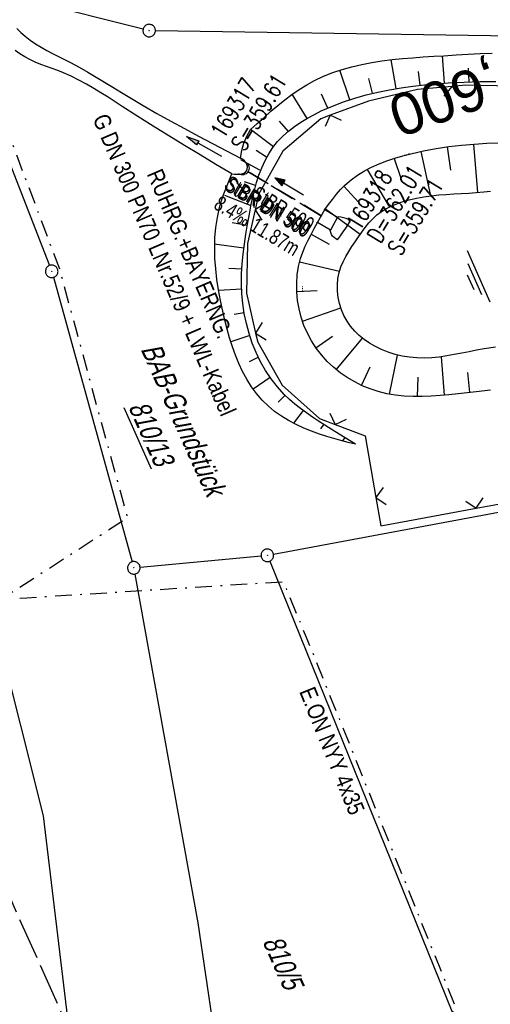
# Model space of a CAD drawing. Extents: x 509202 to 509841, y 456298 to 457260.
# Tile 9 of 56: x 509515 to 509571, y 456432 to 456549. Entities that reach past the tile are written whole.
import ezdxf
from ezdxf.enums import TextEntityAlignment as Align

# ---------------------------------------------------------------- set-up
doc = ezdxf.new("R2010")
doc.units = 0
doc.header["$LTSCALE"] = 10
doc.header["$MEASUREMENT"] = 0
for name, pattern in [('AUSGEZOGEN', [0]), ('LT00', [0]), ('LT08', [0.42, 0.2, -0.1, 0.02, -0.1]), ('LT12', [0.4, 0.3, -0.1]), ('LT14', [0.6, 0.5, -0.1]), ('LT17', [0.15, 0.1, -0.05]), ('STRICHLINIE2', [0.375, 0.25, -0.125])]:
    doc.linetypes.add(name, pattern=pattern)
doc.layers.get('0').update_dxf_attribs({"linetype": 'LT00'})
for name, color, linetype in [('--EK_Halt-Pfeil', 4, 'LT00'), ('--EK_Haltung', 7, 'STRICHLINIE2'), ('--EK_Haltung-Text', 140, 'LT00'), ('--EK_RRB', 181, 'LT00'), ('--EK_RRB_SYMB', 181, 'LT00'), ('--EK_Schacht-Text', 5, 'LT00'), ('--EK_ST-93-1', 30, 'LT17'), ('--EL_DFK_AB_L', 21, 'LT00'), ('--EL_DFK_AB_P', 7, 'LT00'), ('--EL_Halt-Pfeil', 4, 'LT00'), ('--EL_Haltung', 182, 'STRICHLINIE2'), ('--EL_Haltung-Text', 182, 'LT00'), ('--EL_RRB', 181, 'LT00'), ('DFK_AB_FLNR', 7, 'Continuous'), ('DFK_AB_L', 21, 'LT00'), ('DFK_AB_P', 7, 'LT00'), ('DFK_FLUR_NR', 250, 'LT00'), ('DFK_KATASTER', 250, 'LT00'), ('DFK_TOPO-ANL', 252, 'LT00'), ('DL', 182, 'LT12'), ('DL_PFEIL', 201, 'LT00'), ('DL_TEXT', 182, 'LT00'), ('GASLTG_TEXT', 250, 'Continuous'), ('PFEIL', 140, 'AUSGEZOGEN'), ('STROM_TEXT', 80, 'Continuous'), ('STROM_UNTER', 80, 'LT08'), ('V114_BOESCH', 250, 'LT00'), ('V114_BOSCHUNG', 250, 'LT00'), ('V114_GRABEN', 250, 'LT00'), ('V114_MOENCH', 182, 'LT00'), ('V114_UK_DURCH', 182, 'LT00'), ('V114_ZAUN', 40, 'LT00')]:
    doc.layers.add(name, color=color, linetype=linetype)
doc.layers.add('-BLATT_114-RAND', color=7, linetype='LT14', plot=False)
doc.styles.add('Beschrift', font='ARIAL.TTF')
doc.styles.add('Haltungsbeschriftung', font='ARIAL.TTF', dxfattribs={"width": 0.75})
doc.styles.add('schachtbeschriftung', font='romans.shx', dxfattribs={"width": 0.75, "height": 2})
doc.styles.get("Standard").update_dxf_attribs({"font": 'ARIAL.TTF'})
doc.styles.add('Versorgungsltg', font='ARIAL.TTF', dxfattribs={"width": 0.8, "height": 2})

# ---------------------------------------------------------------- blocks, each defined once
blk = doc.blocks.new('SYMB7294')
at = {"color": 0, "linetype": 'ByBlock'}
for p, q in [((-0.25, 0), (-0.25, 0.05)), ((0, 0), (0, 0.1)), ((0.25, 0), (0.25, 0.05))]:
    blk.add_line(p, q, dxfattribs=at)
blk = doc.blocks.new('SYMB0003')
at = {"color": 0, "linetype": 'ByBlock'}
for p, q in [((-0.015712, 0), (0.010166, 0.012015)), ((0, -0.021257), (-0.015712, 0)), ((0.010166, 0.012015), (0, -0.021257))]:
    blk.add_line(p, q, dxfattribs=at)
for points in [[(-0.031395, 0.499013), (-0.093691, 0.491144), (-0.154509, 0.475528), (-0.21289, 0.452414), (-0.267913, 0.422164), (-0.318712, 0.385257), (-0.364484, 0.342274), (-0.404509, 0.293893), (-0.438154, 0.240877), (-0.464888, 0.184062), (-0.484292, 0.124345), (-0.496058, 0.062667), (-0.5, 0)], [(-0.5, 0), (-0.496058, -0.062667), (-0.484292, -0.124345), (-0.464888, -0.184062), (-0.438154, -0.240877), (-0.404509, -0.293893), (-0.364485, -0.342274), (-0.318712, -0.385257), (-0.267914, -0.422164), (-0.21289, -0.452414), (-0.154509, -0.475529), (-0.093691, -0.491144), (-0.031395, -0.499014), (0.031395, -0.499014)], [(0.5, 0), (0.496057, 0.062667), (0.484292, 0.124345), (0.464888, 0.184062), (0.438153, 0.240877), (0.404509, 0.293893), (0.364484, 0.342274), (0.318712, 0.385257), (0.267913, 0.422164), (0.21289, 0.452414), (0.154509, 0.475528), (0.093691, 0.491144), (0.031395, 0.499013), (-0.031395, 0.499013)], [(0.031395, -0.499014), (0.093691, -0.491144), (0.154509, -0.475529), (0.21289, -0.452414), (0.267914, -0.422164), (0.318712, -0.385257), (0.364485, -0.342274), (0.404509, -0.293893), (0.438154, -0.240877), (0.464889, -0.184062), (0.484292, -0.124345), (0.496058, -0.062667), (0.5, 0)]]:
    blk.add_lwpolyline(points, dxfattribs=at)
blk = doc.blocks.new('Pfreil3')
at = {"layer": 'PFEIL'}
blk.add_hatch(color=256, dxfattribs=at).paths.add_polyline_path([(-1.55, 0.27), (-1.55, -0.27), (0, 0)])
for p, q in [((-1.55, 0), (-4.83, 0)), ((-1.55, -0.27), (-1.55, 0.27)), ((-1.55, 0.27), (0, 0)), ((0, 0), (-1.55, -0.27))]:
    blk.add_line(p, q, dxfattribs=at)
blk = doc.blocks.new('SYMB1107')
at = {"color": 0, "linetype": 'ByBlock'}
for points in [[(-0.2, 0), (-0.196157, 0.039018), (-0.184776, 0.076537), (-0.166294, 0.111114), (-0.141421, 0.141421), (-0.111114, 0.166294), (-0.076537, 0.184776), (-0.039018, 0.196157), (0, 0.2)], [(0, 0.2), (0.039018, 0.196157), (0.076537, 0.184776), (0.111114, 0.166294), (0.141421, 0.141421), (0.166294, 0.111114), (0.184776, 0.076537), (0.196157, 0.039018), (0.2, 0)]]:
    blk.add_lwpolyline(points, dxfattribs=at)
blk = doc.blocks.new('SYMB0011')
at = {"color": 0, "linetype": 'ByBlock'}
for p, q in [((0.5, 0), (-0.5, 0)), ((0, 0.5), (0, -0.5))]:
    blk.add_line(p, q, dxfattribs=at)
blk = doc.blocks.new('SYMB0024')
at = {"color": 0, "linetype": 'ByBlock'}
for p, q in [((-0.5, 0.5), (0, 0)), ((0, 0), (0.5, 0.5))]:
    blk.add_line(p, q, dxfattribs=at)
blk = doc.blocks.new('SYMB0070')
at = {"color": 0, "linetype": 'ByBlock'}
for p, q in [((-0.5, 0), (0.2, 0)), ((0.5, 0), (0.2, 0.1)), ((0.2, 0.1), (0.2, 0)), ((0.468, 0), (0.21, 0.086)), ((0.21, 0.086), (0.21, -0.086)), ((0.21, -0.086), (0.468, 0)), ((0.22, -0.072), (0.437, 0)), ((0.23, -0.058), (0.405, 0)), ((0.24, -0.045), (0.374, 0)), ((0.342, 0), (0.25, 0.031)), ((0.25, 0.031), (0.25, -0.031)), ((0.25, -0.031), (0.342, 0)), ((0.26, -0.017), (0.31, 0)), ((0.27, -0.003), (0.279, 0))]:
    blk.add_line(p, q, dxfattribs=at)
for points in [[(0.2, 0), (0.2, -0.1), (0.5, 0)], [(0.437, 0), (0.22, 0.072), (0.22, -0.072)], [(0.405, 0), (0.23, 0.058), (0.23, -0.058)], [(0.374, 0), (0.24, 0.045), (0.24, -0.045)], [(0.31, 0), (0.26, 0.017), (0.26, -0.017)], [(0.279, 0), (0.27, 0.003), (0.27, -0.003)]]:
    blk.add_lwpolyline(points, dxfattribs=at)
blk = doc.blocks.new('WASSER2')
at = {"layer": '--EK_RRB_SYMB'}
for p, q in [((-0.335, 0), (0.335, 0)), ((-0.191, -0.054), (0.215, -0.054)), ((-0.071, -0.116), (0.123, -0.116))]:
    blk.add_line(p, q, dxfattribs=at)

msp = doc.modelspace()

# ---------------------------------------------------------------- linework, layer by layer
at = {"layer": '--EK_Haltung'}
msp.add_line((509551.14, 456525.83), (509542.26, 456531.18), dxfattribs=at)
at = {"layer": '--EK_RRB'}
for points in [[(509551.48, 456526.6), (509551.93, 456527.22), (509552.39, 456527.83), (509552.87, 456528.43), (509553.37, 456529), (509553.89, 456529.54), (509554.61, 456530.16), (509555.39, 456530.73), (509556.21, 456531.23), (509557.07, 456531.68), (509557.97, 456532.08), (509558.89, 456532.44), (509559.83, 456532.76), (509560.79, 456533.04), (509561.74, 456533.29), (509563.26, 456533.63), (509564.78, 456533.91), (509566.3, 456534.14), (509567.81, 456534.32), (509569.33, 456534.45), (509570.86, 456534.54), (509572.39, 456534.6)], [(509571.3, 456504.99), (509569.55, 456504.81), (509568.48, 456504.69), (509567.4, 456504.57), (509566.32, 456504.46), (509565.25, 456504.36), (509564.17, 456504.28), (509563.1, 456504.24), (509562.03, 456504.24), (509560.97, 456504.29), (509559.92, 456504.39), (509558.88, 456504.57), (509557.85, 456504.82), (509556.9, 456505.14), (509555.96, 456505.52), (509555.05, 456505.98), (509554.16, 456506.5), (509553.32, 456507.09), (509552.52, 456507.74), (509551.77, 456508.44), (509551.07, 456509.21), (509550.44, 456510.03), (509549.88, 456510.89), (509549.39, 456511.8), (509548.99, 456512.74), (509548.65, 456513.72), (509548.4, 456514.72), (509548.22, 456515.73), (509548.13, 456516.76), (509548.12, 456517.77), (509548.19, 456518.78), (509548.34, 456519.78), (509548.58, 456520.75), (509548.84, 456521.49), (509549.13, 456522.22), (509549.47, 456522.94), (509549.83, 456523.64), (509550.21, 456524.34), (509550.6, 456525.04)]]:
    msp.add_lwpolyline(points, dxfattribs=at)
at = {"layer": '--EL_DFK_AB_L'}
for p, q in [((509529.76, 456548.2), (509516.44, 456551.55)), ((509531.24, 456548.01), (509597.26, 456547.04)), ((509507.77, 456547.66), (509518.57, 456519.92)), ((509519.04, 456518.5), (509528.45, 456484.46)), ((509545.35, 456485.38), (509615.59, 456498.49)), ((509529.4, 456483.81), (509543.86, 456485.17))]:
    msp.add_line(p, q, dxfattribs=at)
at = {"layer": '--EL_Haltung'}
msp.add_line((509551.14, 456525.83), (509542.26, 456531.18), dxfattribs=at)
at = {"layer": '--EL_RRB'}
for points in [[(509551.48, 456526.6), (509551.93, 456527.22), (509552.39, 456527.83), (509552.87, 456528.43), (509553.37, 456529), (509553.89, 456529.54), (509554.61, 456530.16), (509555.39, 456530.73), (509556.21, 456531.23), (509557.07, 456531.68), (509557.97, 456532.08), (509558.89, 456532.44), (509559.83, 456532.76), (509560.79, 456533.04), (509561.74, 456533.29), (509563.26, 456533.63), (509564.78, 456533.91), (509566.3, 456534.14), (509567.81, 456534.32), (509569.33, 456534.45), (509570.86, 456534.54), (509572.39, 456534.6)], [(509571.3, 456504.99), (509569.55, 456504.81), (509568.48, 456504.69), (509567.4, 456504.57), (509566.32, 456504.46), (509565.25, 456504.36), (509564.17, 456504.28), (509563.1, 456504.24), (509562.03, 456504.24), (509560.97, 456504.29), (509559.92, 456504.39), (509558.88, 456504.57), (509557.85, 456504.82), (509556.9, 456505.14), (509555.96, 456505.52), (509555.05, 456505.98), (509554.16, 456506.5), (509553.32, 456507.09), (509552.52, 456507.74), (509551.77, 456508.44), (509551.07, 456509.21), (509550.44, 456510.03), (509549.88, 456510.89), (509549.39, 456511.8), (509548.99, 456512.74), (509548.65, 456513.72), (509548.4, 456514.72), (509548.22, 456515.73), (509548.13, 456516.76), (509548.12, 456517.77), (509548.19, 456518.78), (509548.34, 456519.78), (509548.58, 456520.75), (509548.84, 456521.49), (509549.13, 456522.22), (509549.47, 456522.94), (509549.83, 456523.64), (509550.21, 456524.34), (509550.6, 456525.04)]]:
    msp.add_lwpolyline(points, dxfattribs=at)
at = {"layer": '-BLATT_114-RAND'}
msp.add_lwpolyline([(509201.6, 457142.83), (509579.07, 456298.35), (509841.09, 456415.47), (509463.62, 457259.94), (509201.6, 457142.83)], dxfattribs=at)
at = {"layer": 'DFK_AB_L'}
for p, q in [((509529.76, 456548.2), (509516.44, 456551.55)), ((509531.24, 456548.01), (509597.26, 456547.04)), ((509507.77, 456547.66), (509518.57, 456519.92)), ((509519.04, 456518.5), (509528.45, 456484.46)), ((509545.35, 456485.38), (509615.59, 456498.49)), ((509529.4, 456483.81), (509543.86, 456485.17))]:
    msp.add_line(p, q, dxfattribs=at)
at = {"layer": 'DFK_KATASTER'}
for p, q in [((509544.89, 456484.54), (509573.41, 456413.99)), ((509510.75, 456482.2), (509517.8, 456454.08)), ((509528.78, 456483), (509536.31, 456441.26)), ((509517.8, 456454.08), (509520.9, 456428.49)), ((509536.31, 456441.26), (509541.11, 456408.37))]:
    msp.add_line(p, q, dxfattribs=at)
at = {"layer": 'DL'}
msp.add_line((509551.04, 456525.82), (509542.29, 456531.12), dxfattribs=at)
msp.add_line((509551.04, 456525.82), (509542.29, 456531.12), dxfattribs=at)
at = {"layer": 'STROM_UNTER', "flags": 128}
for points in [[(509537.61, 456580.8), (509537.6, 456580.53), (509526.76, 456581.53), (509517.1, 456582.17), (509512.78, 456582.28), (509507.19, 456582.25), (509502.12, 456582.31), (509495.43, 456582.4), (509494.79, 456582.36), (509494.53, 456582.17), (509494.5, 456581.8), (509494.6, 456581.28), (509503.14, 456561.69), (509504.48, 456558.52), (509505.83, 456555.38), (509506.07, 456554.57), (509506.86, 456551.39), (509509.08, 456547.91), (509519.76, 456519.5), (509521.71, 456512.35), (509524.59, 456501.71), (509527.89, 456489.71), (509514.42, 456481), (509510.67, 456478.9), (509501.31, 456478.57), (509498.52, 456478.55)], [(509498.27, 456479.12), (509503.37, 456479.33), (509515.88, 456480.17), (509546.51, 456482.09), (509549.26, 456475.44), (509567.06, 456431.29), (509566.57, 456430.26), (509567.45, 456428.2), (509569.54, 456428.12), (509570.61, 456425.76), (509569.97, 456425.4)]]:
    msp.add_lwpolyline(points, dxfattribs=at)
at = {"layer": 'V114_BOESCH'}
for points in [[(509541.39, 456532.77), (509541.55, 456533.66), (509541.81, 456534.53), (509542.16, 456535.37), (509542.59, 456536.17), (509543.4, 456536.91), (509544.21, 456537.64), (509545.03, 456538.36), (509545.86, 456539.06), (509546.7, 456539.74), (509547.55, 456540.38), (509548.43, 456540.98), (509549.32, 456541.54), (509550.24, 456542.05), (509551.32, 456542.56), (509552.42, 456543), (509553.55, 456543.38), (509554.71, 456543.7), (509555.89, 456543.97), (509557.09, 456544.2), (509558.31, 456544.39), (509559.53, 456544.54), (509560.77, 456544.67), (509562.01, 456544.77), (509563.25, 456544.86), (509564.49, 456544.94), (509565.72, 456545.01), (509567.17, 456545.1), (509568.61, 456545.19), (509570.04, 456545.27), (509571.47, 456545.33)], [(509555.13, 456498.53), (509553.91, 456499.29), (509552.69, 456500.05), (509551.48, 456500.82), (509550.74, 456501.29), (509550.01, 456501.78), (509549.29, 456502.27), (509548.58, 456502.79), (509547.9, 456503.33), (509547.24, 456503.9), (509546.61, 456504.5), (509545.81, 456505.39), (509545.07, 456506.34), (509544.4, 456507.35), (509543.8, 456508.4), (509543.27, 456509.5), (509542.81, 456510.63), (509542.42, 456511.79), (509542.1, 456512.97), (509541.85, 456514.16), (509541.67, 456515.35), (509541.56, 456516.54), (509541.52, 456517.73), (509541.53, 456518.91), (509541.6, 456520.1), (509541.71, 456521.28), (509541.86, 456522.47), (509542.04, 456523.66), (509542.24, 456524.86), (509542.47, 456526.06), (509542.65, 456527.01), (509542.85, 456527.96), (509543.07, 456528.9), (509543.32, 456529.83), (509543.61, 456530.73), (509543.94, 456531.61), (509544.33, 456532.46), (509544.77, 456533.27), (509545.28, 456534.04), (509545.84, 456534.73), (509546.46, 456535.37), (509547.14, 456535.97), (509547.86, 456536.53), (509548.62, 456537.05), (509549.42, 456537.53), (509550.23, 456537.98), (509551.06, 456538.4), (509552.38, 456538.98), (509553.71, 456539.5), (509555.06, 456539.94), (509556.43, 456540.33), (509557.81, 456540.66), (509559.19, 456540.94), (509560.59, 456541.18), (509561.99, 456541.37), (509563.41, 456541.53), (509564.82, 456541.66), (509566.24, 456541.76), (509568.13, 456541.86), (509570.03, 456541.92), (509571.92, 456541.94)], [(509551.48, 456526.6), (509551.93, 456527.22), (509552.39, 456527.83), (509552.87, 456528.43), (509553.37, 456529), (509553.89, 456529.54), (509554.61, 456530.16), (509555.39, 456530.73), (509556.21, 456531.23), (509557.07, 456531.68), (509557.97, 456532.08), (509558.89, 456532.44), (509559.83, 456532.76), (509560.79, 456533.04), (509561.74, 456533.29), (509563.26, 456533.63), (509564.78, 456533.91), (509566.3, 456534.14), (509567.81, 456534.32), (509569.33, 456534.45), (509570.86, 456534.54), (509572.39, 456534.6)], [(509555.13, 456498.53), (509554.27, 456498.75), (509553.41, 456498.97), (509552.56, 456499.21), (509551.7, 456499.47), (509550.85, 456499.75), (509549.9, 456500.09), (509548.96, 456500.47), (509548.04, 456500.89), (509547.15, 456501.36), (509546.29, 456501.88), (509545.48, 456502.45), (509544.73, 456503.08), (509543.99, 456503.8), (509543.32, 456504.58), (509542.71, 456505.41), (509542.16, 456506.3), (509541.66, 456507.22), (509541.21, 456508.19), (509540.8, 456509.18), (509540.43, 456510.2), (509540.1, 456511.25), (509539.8, 456512.31), (509539.53, 456513.38), (509539.28, 456514.45), (509539.02, 456515.72), (509538.78, 456516.99), (509538.59, 456518.25), (509538.44, 456519.51), (509538.35, 456520.76), (509538.32, 456522), (509538.35, 456523.24), (509538.45, 456524.46), (509538.64, 456525.67), (509538.91, 456526.86), (509539.14, 456527.68), (509539.41, 456528.48), (509539.71, 456529.28), (509540.03, 456530.08), (509540.35, 456530.88)], [(509555.11, 456522.76), (509555.5, 456523.34), (509555.89, 456523.92), (509556.3, 456524.48), (509556.74, 456525.01), (509557.2, 456525.51), (509557.7, 456525.96), (509558.26, 456526.38), (509558.87, 456526.75), (509559.5, 456527.07), (509560.17, 456527.34), (509560.85, 456527.58), (509561.54, 456527.78), (509562.42, 456527.98), (509563.31, 456528.14), (509564.2, 456528.26), (509565.09, 456528.35), (509565.98, 456528.42), (509566.88, 456528.48), (509567.78, 456528.52), (509568.68, 456528.57), (509569.58, 456528.63), (509570.48, 456528.71), (509571.3, 456528.79)], [(509554.56, 456525.28), (509554.31, 456525.41), (509554.05, 456525.52), (509553.73, 456525.62), (509553.4, 456525.68), (509553.06, 456525.72)], [(509571.3, 456504.99), (509569.55, 456504.81), (509568.48, 456504.69), (509567.4, 456504.57), (509566.32, 456504.46), (509565.25, 456504.36), (509564.17, 456504.28), (509563.1, 456504.24), (509562.03, 456504.24), (509560.97, 456504.29), (509559.92, 456504.39), (509558.88, 456504.57), (509557.85, 456504.82), (509556.9, 456505.14), (509555.96, 456505.52), (509555.05, 456505.98), (509554.16, 456506.5), (509553.32, 456507.09), (509552.52, 456507.74), (509551.77, 456508.44), (509551.07, 456509.21), (509550.44, 456510.03), (509549.88, 456510.89), (509549.39, 456511.8), (509548.99, 456512.74), (509548.65, 456513.72), (509548.4, 456514.72), (509548.22, 456515.73), (509548.13, 456516.76), (509548.12, 456517.77), (509548.19, 456518.78), (509548.34, 456519.78), (509548.58, 456520.75), (509548.84, 456521.49), (509549.13, 456522.22), (509549.47, 456522.94), (509549.83, 456523.64), (509550.21, 456524.34), (509550.6, 456525.04)], [(509553, 456522.98), (509553.34, 456523.45), (509553.69, 456523.93), (509553.98, 456524.37), (509554.27, 456524.82), (509554.56, 456525.28)], [(509553, 456522.98), (509552.78, 456523.11), (509552.58, 456523.26), (509552.41, 456523.43), (509552.28, 456523.63), (509552.18, 456523.86), (509552.1, 456524.1)], [(509571.87, 456510.14), (509570.51, 456509.94), (509569.62, 456509.78), (509568.73, 456509.6), (509567.84, 456509.42), (509566.95, 456509.25), (509566.05, 456509.09), (509565.16, 456508.96), (509564.26, 456508.87), (509563.36, 456508.83), (509562.47, 456508.85), (509561.6, 456508.93), (509560.74, 456509.07), (509559.9, 456509.27), (509559.06, 456509.54), (509558.25, 456509.87), (509557.46, 456510.26), (509556.81, 456510.64), (509556.18, 456511.07), (509555.6, 456511.54), (509555.06, 456512.07), (509554.56, 456512.64), (509554.13, 456513.26), (509553.77, 456513.92), (509553.47, 456514.62), (509553.24, 456515.35), (509553.08, 456516.1), (509553, 456516.85), (509552.99, 456517.61), (509553.05, 456518.36), (509553.2, 456519.08), (509553.41, 456519.74), (509553.68, 456520.37), (509553.99, 456520.98), (509554.35, 456521.58), (509554.72, 456522.17), (509555.11, 456522.76)]]:
    msp.add_lwpolyline(points, dxfattribs=at)
at = {"layer": 'V114_BOSCHUNG'}
for p, q in [((509559.99, 456541.08), (509559.39, 456544.52)), ((509565.79, 456541.73), (509565.53, 456545)), ((509554.45, 456539.75), (509553.26, 456543.29)), ((509568.72, 456541.88), (509568.65, 456543.54)), ((509557.17, 456540.52), (509556.74, 456542.29)), ((509562.87, 456541.47), (509562.67, 456543.14)), ((509549.36, 456537.5), (509547.58, 456540.4)), ((509551.83, 456538.74), (509551.07, 456540.42)), ((509545.33, 456534.1), (509542.6, 456536.18)), ((509547.13, 456535.96), (509546.08, 456537.17)), ((509566.1, 456534.11), (509566.5, 456531.3)), ((509569.25, 456534.44), (509569.71, 456528.64)), ((509544.5, 456532.89), (509543.28, 456533.67)), ((509559.75, 456532.73), (509560.62, 456530.25)), ((509562.94, 456533.56), (509564.12, 456528.25)), ((509543.71, 456531.32), (509541.45, 456532.54)), ((509556.55, 456531.41), (509559.19, 456526.91)), ((509543.19, 456529.49), (509541.88, 456529.92)), ((509553.76, 456529.4), (509555.51, 456527.49)), ((509542.67, 456527.05), (509539.53, 456528.27)), ((509551.55, 456526.68), (509555.72, 456523.67)), ((509542.23, 456524.69), (509540.42, 456525.02)), ((509549.83, 456523.65), (509552.01, 456522.48)), ((509541.79, 456521.99), (509538.24, 456522.45)), ((509548.47, 456520.35), (509553.24, 456519.23)), ((509541.62, 456519.46), (509540.02, 456519.56)), ((509541.53, 456517.07), (509538.79, 456516.94)), ((509548.13, 456516.8), (509550.56, 456516.91)), ((509541.83, 456514.26), (509540.63, 456514.05)), ((509548.8, 456513.27), (509553.39, 456514.84)), ((509542.5, 456511.53), (509540.24, 456510.8)), ((509550.42, 456510.06), (509552.41, 456511.45)), ((509552.85, 456507.45), (509555.99, 456511.22)), ((509559.19, 456504.51), (509560.16, 456509.2)), ((509543.54, 456508.93), (509542.45, 456508.39)), ((509565.77, 456504.4), (509565.44, 456509)), ((509555.88, 456505.56), (509556.91, 456507.79)), ((509568.82, 456504.73), (509568.58, 456507.13)), ((509544.94, 456506.52), (509542.93, 456505.11)), ((509562.56, 456504.23), (509562.62, 456506.54)), ((509546.72, 456504.39), (509545.9, 456503.58)), ((509548.9, 456502.55), (509547.73, 456501.05)), ((509551.33, 456500.91), (509550.97, 456500.37)), ((509553.86, 456499.32), (509553.61, 456498.92))]:
    msp.add_line(p, q, dxfattribs=at)
at = {"layer": 'V114_GRABEN'}
for points in [[(509514.66, 456548.27), (509515.14, 456547.79), (509515.65, 456547.35), (509516.26, 456546.87), (509516.9, 456546.43), (509517.57, 456546.02), (509518.26, 456545.63), (509518.95, 456545.27), (509519.66, 456544.91), (509520.37, 456544.55), (509521.07, 456544.19), (509522.11, 456543.63), (509523.14, 456543.05), (509524.15, 456542.45), (509525.16, 456541.84), (509526.16, 456541.23), (509527.16, 456540.61), (509528.16, 456540), (509529.78, 456539.05), (509531.41, 456538.11), (509533.06, 456537.19), (509534.71, 456536.29), (509536.37, 456535.4), (509538.04, 456534.52), (509539.71, 456533.64), (509541.39, 456532.77)], [(509540.35, 456530.88), (509538.47, 456532.01), (509536.58, 456533.14), (509534.71, 456534.28), (509532.83, 456535.43), (509530.97, 456536.59), (509529.12, 456537.76), (509527.27, 456538.94), (509526.42, 456539.49), (509525.58, 456540.04), (509524.72, 456540.58), (509523.86, 456541.11), (509522.99, 456541.62), (509522.09, 456542.1), (509521.18, 456542.55), (509520.24, 456542.96), (509519.57, 456543.23), (509518.9, 456543.48), (509518.22, 456543.73), (509517.54, 456543.98), (509516.88, 456544.25), (509516.24, 456544.54), (509515.62, 456544.87), (509515.03, 456545.23), (509514.47, 456545.64)], [(509540.35, 456530.88), (509540.66, 456530.85), (509540.98, 456530.84), (509541.32, 456530.85), (509541.55, 456530.89), (509541.78, 456530.96), (509541.98, 456531.07), (509542.13, 456531.22), (509542.21, 456531.44), (509542.22, 456531.71), (509542.16, 456531.98), (509542.04, 456532.22), (509541.86, 456532.44), (509541.63, 456532.62), (509541.39, 456532.77)]]:
    msp.add_lwpolyline(points, dxfattribs=at)
at = {"layer": 'V114_MOENCH'}
msp.add_lwpolyline([(509551.48, 456526.6), (509553.01, 456525.69), (509552.14, 456524.15), (509550.6, 456525.04), (509551.48, 456526.6)], dxfattribs=at)
at = {"layer": 'V114_ZAUN'}
for p, q in [((509552.7, 456500.9), (509556.31, 456499.55)), ((509556.31, 456499.55), (509557.59, 456492.16)), ((509569.55, 456490.88), (509584.3, 456493.62))]:
    msp.add_line(p, q, dxfattribs=at)
for points in [[(509566.66, 456541.33), (509562.54, 456540.96), (509556.71, 456539.59), (509552.13, 456537.9)], [(509581.58, 456540.51), (509577.53, 456541.28), (509568.34, 456541.47), (509566.66, 456541.33)], [(509552.13, 456537.9), (509550.99, 456537.48), (509546.45, 456533.6), (509543.57, 456528.42), (509543.15, 456526.59)], [(509543.15, 456526.59), (509542.22, 456522.56), (509542.1, 456516.59), (509543.21, 456511.82)], [(509543.21, 456511.82), (509543.46, 456510.74), (509546.38, 456505.59), (509550.86, 456501.59), (509552.7, 456500.9)], [(509557.59, 456492.16), (509558.18, 456488.77), (509569.55, 456490.88)]]:
    msp.add_lwpolyline(points, dxfattribs=at)

# ---------------------------------------------------------------- block references
at = {"layer": '--EK_Halt-Pfeil', "xscale": 3.999999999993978, "yscale": 4, "zscale": 4, "rotation": 148.9597899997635}
msp.add_blockref('SYMB0070', (509547.22, 456529.36), dxfattribs=at)
at = {"layer": '--EK_RRB_SYMB', "xscale": 9.999999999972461, "yscale": 10, "zscale": 10, "rotation": 294}
msp.add_blockref('WASSER2', (509569.84, 456518.64), dxfattribs=at)
at = {"layer": '--EL_DFK_AB_P', "xscale": 1.500000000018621, "yscale": 1.5, "zscale": 1.5, "rotation": 264.7377099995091}
for p in [(509530.49, 456548.02), (509518.84, 456519.22), (509544.61, 456485.24), (509528.65, 456483.74)]:
    msp.add_blockref('SYMB0003', p, dxfattribs=at)
at = {"layer": '--EL_Halt-Pfeil', "xscale": 3.999999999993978, "yscale": 4, "zscale": 4, "rotation": 148.9597899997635}
msp.add_blockref('SYMB0070', (509547.22, 456529.36), dxfattribs=at)
at = {"layer": 'DFK_AB_P', "xscale": 1.500000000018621, "yscale": 1.5, "zscale": 1.5, "rotation": 264.7377099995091}
for p in [(509530.49, 456548.02), (509518.84, 456519.22), (509544.61, 456485.24), (509528.65, 456483.74)]:
    msp.add_blockref('SYMB0003', p, dxfattribs=at)
at = {"layer": 'DFK_TOPO-ANL'}
for p, rotation in [((509561.26, 456533.23), 195.6649900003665), ((509548.76, 456517.16), 268.9588600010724)]:
    msp.add_blockref('SYMB7294', p, dxfattribs=dict(at, rotation=rotation))
at = {"layer": 'DL_PFEIL', "xscale": 3.999999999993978, "yscale": 4, "zscale": 4, "rotation": 148.9597899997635}
msp.add_blockref('SYMB0070', (509547.22, 456529.36), dxfattribs=at)
at = {"layer": 'PFEIL', "rotation": 150.657389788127}
msp.add_blockref('Pfreil3', (509534.94, 456535.35), dxfattribs=at)
at = {"layer": 'V114_MOENCH', "xscale": 0.1000000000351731, "yscale": 0.09999999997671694, "zscale": 0.1, "rotation": 294.0840000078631}
for p in [(509551.48, 456526.6), (509553.01, 456525.69), (509550.6, 456525.04), (509552.14, 456524.15)]:
    msp.add_blockref('SYMB0011', p, dxfattribs=at)
at = {"layer": 'V114_UK_DURCH', "xscale": 4.000000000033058, "yscale": 3.999999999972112, "zscale": 4, "rotation": 236.6013862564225}
msp.add_blockref('SYMB1107', (509541.62, 456531.56), dxfattribs=at)
at = {"layer": 'V114_ZAUN', "yscale": 2.099999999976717, "zscale": 2.1}
for p, xscale, rotation in [((509566.66, 456541.33), 2.100000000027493, 185.0552100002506), ((509552.13, 456537.9), 2.100000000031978, 200.1992000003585), ((509543.15, 456526.59), 2.100000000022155, 257.0525400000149), ((509543.21, 456511.82), 2.099999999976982, 283.0381199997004), ((509552.7, 456500.9), 2.100000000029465, 339.4796500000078), ((509557.59, 456492.16), 2.100000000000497, 279.8085799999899), ((509569.55, 456490.88), 2.100000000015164, 10.51086999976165)]:
    msp.add_blockref('SYMB0024', p, dxfattribs=dict(at, xscale=xscale, rotation=rotation))

# ---------------------------------------------------------------- texts
at = {"layer": '--EK_Haltung-Text', "style": 'Haltungsbeschriftung', "width": 0.75}
for s, p in [('StBR DN 500', (509539.39, 456529)), ('8.4‰ 11.87m', (509538.07, 456526.81))]:
    msp.add_text(s, height=1.8, rotation=-31.0402, dxfattribs=at).set_placement(p)
at = {"layer": '--EK_Schacht-Text', "style": 'schachtbeschriftung', "width": 0.75}
for s, rotation, p in [('169317', 58.9676, (509539.41, 456534.93)), ('S=359.61', 58.9676, (509541.88, 456533.45)), ('169318', 58.9598, (509555.65, 456523.93)), ('D=362.01', 58.9598, (509558.11, 456522.44)), ('S=359.71', 58.9598, (509560.58, 456520.96))]:
    msp.add_text(s, height=2, rotation=rotation, dxfattribs=at).set_placement(p)
at = {"layer": '--EK_ST-93-1', "style": 'Beschrift'}
msp.add_text('169,600', height=5, rotation=-160.1926, dxfattribs=at).set_placement((509583.26, 456546.06), align=Align.MIDDLE_LEFT)
at = {"layer": '--EL_Haltung-Text', "style": 'Haltungsbeschriftung', "width": 0.75}
msp.add_text('StBR DN 500', height=1.8, rotation=-31.0402, dxfattribs=at).set_placement((509539.3, 456529.22))
at = {"layer": 'DFK_AB_FLNR', "oblique": 13.754, "width": 0.75}
msp.add_text('%%U810/13', height=2.5, rotation=294.084, dxfattribs=at).set_placement((509527.96, 456503.01))
at = {"layer": 'DFK_AB_FLNR', "insert": (509529.4, 456509.9), "char_height": 2.5, "attachment_point": 7, "rotation": 294.084}
msp.add_mtext('{\\Q13.754;\\W0.75;BAB-Grundstück}', dxfattribs=at)
at = {"layer": 'DFK_FLUR_NR', "oblique": 13.754, "width": 0.75}
msp.add_text('810/5', height=2.5, rotation=294.084, dxfattribs=at).set_placement((509543.99, 456439.05))
at = {"layer": 'DL_TEXT', "style": 'Haltungsbeschriftung', "width": 0.75}
msp.add_text('StBR 500', height=1.8, rotation=-31.0402, dxfattribs=at).set_placement((509542.58, 456527.98))
at = {"layer": 'GASLTG_TEXT', "insert": (509533.83, 456520.65), "char_height": 2, "attachment_point": 5, "rotation": 293.2999, "style": 'Versorgungsltg'}
msp.add_mtext('{\\fArial|b0|i0|c238|p34;RUHRG.+BAYERNG.\\PG DN 300} {\\fArial|b0|i0|c238|p34;PN70 LNr.52/9 + LWL-Kabel}', dxfattribs=at)
at = {"layer": 'STROM_TEXT', "style": 'Versorgungsltg', "width": 0.8}
msp.add_text('E.ON NYY 4x35', height=2, rotation=292.0992, dxfattribs=at).set_placement((509551.43, 456461.47), align=Align.CENTER)

doc.saveas('drawing.dxf')
